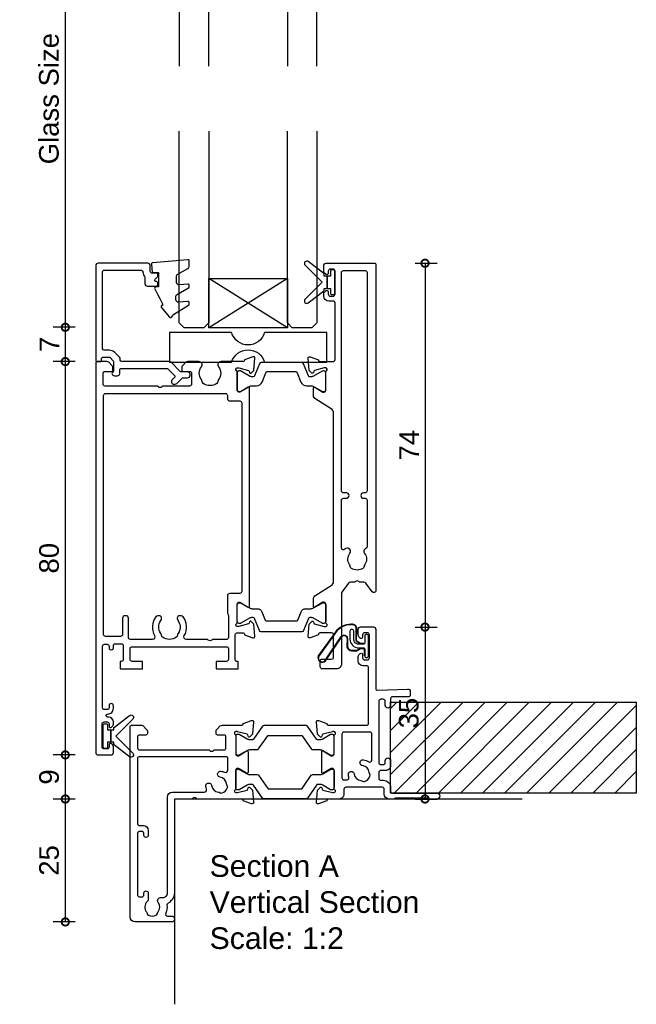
# Model space of a CAD drawing. Header units: millimetres. Extents: x 80 to 17288, y -2623 to 7492.
# Tile 121 of 125: x 16972 to 17098, y 6283 to 6483. Entities that reach past the tile are written whole.
import ezdxf

# ---------------------------------------------------------------- set-up
doc = ezdxf.new("R2010")
doc.units = ezdxf.units.MM
for name, color, linetype in [('Extrusion', 2, 'Continuous'), ('Glass', 140, 'Continuous'), ('Gray', 8, 'Continuous'), ('Gussets', 1, 'Continuous'), ('polyamide', 6, 'Continuous')]:
    doc.layers.add(name, color=color, linetype=linetype)
doc.layers.add('UNO-Dark Grey', color=7, linetype='Continuous', lineweight=13, true_color=0x44474e)
doc.styles.add('UNO Text', font='arial.ttf')
doc.dimstyles.new('UNO', dxfattribs={"dimtxt": 2, "dimasz": 1.5, "dimexe": 1.25, "dimexo": 0.625, "dimtad": 1, "dimdec": 1, "dimzin": 9, "dimtxsty": 'UNO Text', "dimblk": 'DOTSMALL', "dimcen": 2.5, "dimadec": 0, "dimazin": 0, "dimtfac": 1, "dimtdec": 1, "dimtmove": 0, "dimatfit": 3, "dimfxl": 1, "dimfxlon": 1, "dimarcsym": 0})

# ---------------------------------------------------------------- blocks, each defined once
blk = doc.blocks.new('_DotSmall')
at = {"color": 0, "linetype": 'ByBlock', "const_width": 0.5}
blk.add_lwpolyline([(-0.0625, 0, 1), (0.0625, 0, 1)], format="xyb", close=True, dxfattribs=at)
blk = doc.blocks.new('*D481')
at = {"color": 0, "lineweight": -2, "transparency": 16777216}
for p, q in [((17052.57, 6433.85), (17057.07, 6433.85)), ((17054.57, 6433.85), (17054.57, 6359.85)), ((17052.57, 6359.85), (17057.07, 6359.85))]:
    blk.add_line(p, q, dxfattribs=at)
at = {"layer": 'Defpoints', "color": 0, "transparency": 16777216}
for p in [(17021.06, 6433.85), (17029.82, 6359.85), (17054.57, 6359.85)]:
    blk.add_point(p, dxfattribs=at)
at = {"color": 0, "lineweight": -2, "transparency": 16777216, "xscale": 3, "yscale": 3, "zscale": 3}
for p, rotation in [((17054.57, 6433.85), 90), ((17054.57, 6359.85), 270)]:
    blk.add_blockref('_DotSmall', p, dxfattribs=dict(at, rotation=rotation))
at = {"color": 0, "transparency": 16777216, "insert": (17051.32, 6396.85), "char_height": 4, "attachment_point": 5, "rotation": 90, "style": 'UNO Text'}
blk.add_mtext('74', dxfattribs=at)
blk = doc.blocks.new('*D482')
at = {"color": 0, "lineweight": -2, "transparency": 16777216}
for p, q in [((17052.57, 6359.85), (17057.07, 6359.85)), ((17054.57, 6359.85), (17054.57, 6324.88)), ((17052.57, 6324.88), (17057.07, 6324.88))]:
    blk.add_line(p, q, dxfattribs=at)
at = {"layer": 'Defpoints', "color": 0, "transparency": 16777216}
for p in [(17029.82, 6359.85), (17048.32, 6324.88), (17054.57, 6324.88)]:
    blk.add_point(p, dxfattribs=at)
at = {"color": 0, "lineweight": -2, "transparency": 16777216, "xscale": 3, "yscale": 3, "zscale": 3}
for p, rotation in [((17054.57, 6359.85), 90), ((17054.57, 6324.88), 270)]:
    blk.add_blockref('_DotSmall', p, dxfattribs=dict(at, rotation=rotation))
at = {"color": 0, "transparency": 16777216, "insert": (17051.28, 6342.36), "char_height": 4, "attachment_point": 5, "rotation": 90, "style": 'UNO Text'}
blk.add_mtext('35', dxfattribs=at)
blk = doc.blocks.new('*D487')
at = {"color": 0, "lineweight": -2, "transparency": 16777216}
for p, q in [((16983.38, 6513.82), (16978.88, 6513.82)), ((16981.38, 6513.82), (16981.38, 6420.82)), ((16983.38, 6420.82), (16978.88, 6420.82))]:
    blk.add_line(p, q, dxfattribs=at)
at = {"layer": 'Defpoints', "color": 0, "transparency": 16777216}
for p in [(17007.92, 6513.82), (16981.38, 6420.82), (17006.86, 6420.82)]:
    blk.add_point(p, dxfattribs=at)
at = {"color": 0, "lineweight": -2, "transparency": 16777216, "xscale": 3, "yscale": 3, "zscale": 3}
for p, rotation in [((16981.38, 6513.82), 90), ((16981.38, 6420.82), 270)]:
    blk.add_blockref('_DotSmall', p, dxfattribs=dict(at, rotation=rotation))
at = {"color": 0, "transparency": 16777216, "insert": (16978.06, 6467.32), "char_height": 4, "attachment_point": 5, "rotation": 90, "style": 'UNO Text'}
blk.add_mtext('Glass Size', dxfattribs=at)
blk = doc.blocks.new('*D488')
at = {"color": 0, "lineweight": -2, "transparency": 16777216}
for p, q in [((16983.38, 6420.82), (16978.88, 6420.82)), ((16981.38, 6420.82), (16981.38, 6413.85)), ((16983.38, 6413.85), (16978.88, 6413.85))]:
    blk.add_line(p, q, dxfattribs=at)
at = {"layer": 'Defpoints', "color": 0, "transparency": 16777216}
for p in [(17006.86, 6420.82), (16981.38, 6413.85), (16995.69, 6413.85)]:
    blk.add_point(p, dxfattribs=at)
at = {"color": 0, "lineweight": -2, "transparency": 16777216, "xscale": 3, "yscale": 3, "zscale": 3}
for p, rotation in [((16981.38, 6420.82), 90), ((16981.38, 6413.85), 270)]:
    blk.add_blockref('_DotSmall', p, dxfattribs=dict(at, rotation=rotation))
at = {"color": 0, "transparency": 16777216, "insert": (16978.13, 6417.34), "char_height": 4, "attachment_point": 5, "rotation": 90, "style": 'UNO Text'}
blk.add_mtext('7', dxfattribs=at)
blk = doc.blocks.new('*D489')
at = {"color": 0, "lineweight": -2, "transparency": 16777216}
for p, q in [((16983.38, 6413.85), (16978.88, 6413.85)), ((16981.38, 6413.85), (16981.38, 6333.85)), ((16983.38, 6333.85), (16978.88, 6333.85))]:
    blk.add_line(p, q, dxfattribs=at)
at = {"layer": 'Defpoints', "color": 0, "transparency": 16777216}
for p in [(16995.69, 6413.85), (16981.38, 6333.85), (16990.27, 6333.85)]:
    blk.add_point(p, dxfattribs=at)
at = {"color": 0, "lineweight": -2, "transparency": 16777216, "xscale": 3, "yscale": 3, "zscale": 3}
for p, rotation in [((16981.38, 6413.85), 90), ((16981.38, 6333.85), 270)]:
    blk.add_blockref('_DotSmall', p, dxfattribs=dict(at, rotation=rotation))
at = {"color": 0, "transparency": 16777216, "insert": (16978.09, 6373.85), "char_height": 4, "attachment_point": 5, "rotation": 90, "style": 'UNO Text'}
blk.add_mtext('80', dxfattribs=at)
blk = doc.blocks.new('*D490')
at = {"color": 0, "lineweight": -2, "transparency": 16777216}
for p, q in [((16983.38, 6333.85), (16978.88, 6333.85)), ((16981.38, 6333.85), (16981.38, 6324.88)), ((16983.38, 6324.88), (16978.88, 6324.88))]:
    blk.add_line(p, q, dxfattribs=at)
at = {"layer": 'Defpoints', "color": 0, "transparency": 16777216}
for p in [(16990.27, 6333.85), (16981.38, 6324.88), (17048.32, 6324.88)]:
    blk.add_point(p, dxfattribs=at)
at = {"color": 0, "lineweight": -2, "transparency": 16777216, "xscale": 3, "yscale": 3, "zscale": 3}
for p, rotation in [((16981.38, 6333.85), 90), ((16981.38, 6324.88), 270)]:
    blk.add_blockref('_DotSmall', p, dxfattribs=dict(at, rotation=rotation))
at = {"color": 0, "transparency": 16777216, "insert": (16978.09, 6329.36), "char_height": 4, "attachment_point": 5, "rotation": 90, "style": 'UNO Text'}
blk.add_mtext('9', dxfattribs=at)
blk = doc.blocks.new('*D491')
at = {"color": 0, "lineweight": -2, "transparency": 16777216}
for p, q in [((16983.38, 6324.88), (16978.88, 6324.88)), ((16981.38, 6324.88), (16981.38, 6299.88)), ((16983.38, 6299.88), (16978.88, 6299.88))]:
    blk.add_line(p, q, dxfattribs=at)
at = {"layer": 'Defpoints', "color": 0, "transparency": 16777216}
for p in [(17048.32, 6324.88), (16981.38, 6299.88), (16998.74, 6299.88)]:
    blk.add_point(p, dxfattribs=at)
at = {"color": 0, "lineweight": -2, "transparency": 16777216, "xscale": 3, "yscale": 3, "zscale": 3}
for p, rotation in [((16981.38, 6324.88), 90), ((16981.38, 6299.88), 270)]:
    blk.add_blockref('_DotSmall', p, dxfattribs=dict(at, rotation=rotation))
at = {"color": 0, "transparency": 16777216, "insert": (16978.09, 6312.38), "char_height": 4, "attachment_point": 5, "rotation": 90, "style": 'UNO Text'}
blk.add_mtext('25', dxfattribs=at)
blk = doc.blocks.new('521000')
at = {"layer": 'Extrusion'}
for points in [[(51, 28.8), (51.5, 28.8, -0.414214), (53, 27.3), (53, 26.6, 0.414214), (53.4, 26.2), (62.41, 26.2, -0.986364), (62.41, 25), (61, 25, -0.198912), (60.79, 25.09), (60.77, 25.11, 0.198912), (60.55, 25.2), (54.07, 25.2, 0.198912), (53.86, 25.11), (53.84, 25.09, -0.198962), (53.63, 25), (52.7, 25, -0.41415), (51.7, 26), (51.7, 27, 0.414214), (51.3, 27.4), (43.9, 27.4, 0.414214), (43.5, 27), (43.5, 26, -0.41422), (42.5, 25), (40.3, 25, 0.414157), (40, 24.7), (40, 24.64), (38.3, 24.02, -0.548619), (37.9, 24.33), (38.12, 26.8), (38.66, 27.34, -0.57735), (38.99, 27.25), (39.07, 26.97, 0.267949), (39.21, 26.83), (41.16, 26.31, 0.065543), (41.24, 26.3), (41.5, 26.3, 0.767227), (41.65, 26.86, -0.267949), (41.5, 27.12), (41.5, 30.9, 0.414214), (41.2, 31.2), (40.89, 31.2), (39.3, 30.23, -0.579702), (39, 30.4), (39, 34.6, -0.576766), (39.3, 34.77), (40.89, 33.8), (41.2, 33.8, 0.414214), (41.5, 34.1), (41.5, 37.88, -0.267949), (41.65, 38.14, 0.767227), (41.5, 38.7), (41.24, 38.7, 0.065543), (41.16, 38.69), (39.21, 38.17, 0.267949), (39.07, 38.02), (38.99, 37.75, -0.57735), (38.66, 37.66), (38.12, 38.2), (37.9, 40.67, -0.548619), (38.3, 40.98), (40, 40.36), (40, 40.3, 0.414157), (40.3, 40), (48.1, 40, 0.414217), (48.5, 40.4), (48.5, 51.7, 0.414214), (48.1, 52.1), (47.4, 52.1, -0.414193), (46.4, 53.1), (46.4, 53.97, -0.2), (46.55, 54.32), (46.79, 54.56, -0.2), (47, 54.65, -0.41), (47.3, 54.35), (47.3, 53.7, 0.414189), (47.7, 53.3), (48.3, 53.3, 0.414214), (48.7, 53.7), (48.7, 58.4, 0.414214), (48.3, 58.8), (47.7, 58.8, 0.41418), (47.3, 58.4), (47.3, 58.1), (47.3, 57.95, -0.41), (47, 57.65, -0.2), (46.79, 57.74), (46.55, 57.98, -0.2), (46.4, 58.33), (46.4, 59.5, -0.41), (46.9, 60), (49.5, 60, -0.41), (50, 59.5), (50, 47.44, 0.425129), (50.31, 47.14), (56.45, 47.36, -0.4453), (57, 46.87), (57, 46.1, -0.414214), (56.7, 45.8), (53.4, 45.8, 0.41428), (53, 45.4), (53, 44.05, -1), (51.9, 44.05), (51.9, 44.9, 0.414129), (51.5, 45.3), (51, 45.3, 0.414234), (50.6, 44.9), (50.6, 32.4, 0.414214), (51, 32), (51.5, 32, 0.414205), (51.9, 32.4), (51.9, 32.8, -0.996705), (53, 32.8), (53, 31.8, -0.414566), (52, 30.8), (51, 30.8, 0.414214), (50.6, 30.4), (50.6, 29.2, 0.414213)], [(21.5, 27.12, -0.267769), (21.35, 26.86, 0.76736), (21.5, 26.3), (21.76, 26.3, 0.065543), (21.84, 26.31), (23.79, 26.83, 0.267949), (23.93, 26.97), (24.01, 27.25, -0.57735), (24.34, 27.34), (24.88, 26.8), (25.1, 24.33, -0.548619), (24.7, 24.02), (23, 24.64), (23, 24.7, 0.414071), (22.7, 25), (13.6, 25), (13.45, 25.15, 0.414214), (12.75, 25.15), (12.6, 25), (9.4, 25, 0.414214), (9, 24.6), (9, 5.93, -0.277503), (7.71, 3.81, 0.316398), (7.5, 3.4, -0.138989), (7.26, 1.76, 0.543442), (7.63, 1.2), (8.5, 1.2, -0.414081), (9, 0.7), (9, 0.5, -0.414214), (8.5, 0), (1, 0, -0.414213), (0, 1), (0, 39.7, -0.414214), (0.3, 40), (2.29, 40, -0.198912), (2.65, 39.85), (3.35, 39.15, -0.198913), (3.5, 38.79), (3.5, 38.3, -0.414214), (3.2, 38), (1.9, 38, 0.414214), (1.5, 37.6), (1.5, 35.4, 0.414214), (1.9, 35), (16.1, 35), (16.25, 34.85, 0.414214), (16.95, 34.85), (17.1, 35), (19.1, 35, 0.414214), (19.5, 35.4), (19.5, 37.6, 0.414214), (19.1, 38), (17.8, 38, -0.414214), (17.5, 38.3), (17.5, 38.79, -0.2), (17.65, 39.15), (18.35, 39.85, -0.2), (18.71, 40), (22.7, 40, 0.414071), (23, 40.3), (23, 40.36), (24.7, 40.98, -0.548619), (25.1, 40.67), (24.88, 38.2), (24.34, 37.66, -0.57735), (24.01, 37.75), (23.93, 38.02, 0.267949), (23.79, 38.17), (21.84, 38.69, 0.065543), (21.76, 38.7), (21.5, 38.7, 0.76736), (21.35, 38.14, -0.267949), (21.5, 37.88), (21.5, 34.1, 0.414214), (21.8, 33.8), (22.02, 33.8, 0.137872), (22.17, 33.84), (23.7, 34.77, -0.585524), (24, 34.6), (24, 30.4, -0.585524), (23.7, 30.23), (22.17, 31.16, 0.137872), (22.02, 31.2), (21.8, 31.2, 0.414214), (21.5, 30.9)], [(2.7, 19.6, -0.414202), (3.7, 18.6), (3.7, 17.6, -0.889365), (2.8, 17.6), (2.8, 18, 0.414214), (2.4, 18.4), (1.9, 18.4, 0.414202), (1.5, 18), (1.5, 5.5, 0.414213), (1.9, 5.1), (2.4, 5.1, 0.414215), (2.8, 5.5), (2.8, 5.9, -0.889355), (3.7, 5.9), (3.7, 4.61, -0.219162), (3.49, 4.15, 0.403571), (3.32, 2.03, -0.12305), (3.46, 1.72, 0.239134), (3.74, 1.37, 0.221126), (5.26, 1.37, 0.239134), (5.54, 1.72, -0.12305), (5.68, 2.03, 0.347448), (5.72, 3.93, -0.702074), (6.38, 4.96, 0.481745), (7.6, 5.94), (7.6, 25.4, -0.414156), (8.6, 26.4), (15.04, 26.4, 0.513003), (15.51, 27.06, -0.048433), (15.39, 27.57, -1.000832), (16.58, 27.73, 0.348271), (17.95, 26.41, -0.12305), (18.27, 26.3, 0.239134), (18.72, 26.24, 0.221428), (19.79, 27.31, 0.239134), (19.74, 27.76, -0.12305), (19.62, 28.08, 0.348271), (18.3, 29.45, -1.000832), (18.46, 30.64, -0.070793), (19.2, 30.43, 0.541477), (19.9, 30.89), (19.9, 33.2, 0.414214), (19.5, 33.6), (1.9, 33.6, 0.414214), (1.5, 33.2), (1.5, 20, 0.414214), (1.9, 19.6)]]:
    blk.add_lwpolyline(points, format="xyb", close=True, dxfattribs=at)
blk.add_lwpolyline([(48.58, 32.57, 0.59317), (49.2, 32.9), (49.2, 38.2, 0.414223), (48.8, 38.6), (43.48, 38.6, 0.40033), (43.1, 38.2), (43.1, 29.3, 0.414214), (43.5, 28.9), (44.13, 28.9, 0.510119), (44.51, 29.42, -0.046438), (44.4, 29.92, -0.995868), (45.59, 30.07, 0.348271), (46.96, 28.75, -0.12305), (47.28, 28.63, 0.239134), (47.72, 28.58, 0.221428), (48.8, 29.65, 0.239134), (48.74, 30.1, -0.12305), (48.63, 30.42, 0.348271), (47.31, 31.79, -1.000832), (47.47, 32.98, -0.110255), (48.58, 32.57)], format="xyb", dxfattribs=at)
blk.add_lwpolyline([(21.5, 27.73), (21.5, 27.73)], close=True, dxfattribs=at)
at = {"layer": 'polyamide'}
for points in [[(21.9, 33.94), (22.11, 33.94, 0.131652), (22.21, 33.97), (23.79, 34.88, -0.131652), (24.39, 35.04), (25.88, 35.04, 0.244698), (26.13, 35.17), (28.01, 37.85, -0.244698), (28.18, 37.94), (34.82, 37.94, -0.244698), (34.99, 37.85), (36.87, 35.17, 0.244698), (37.11, 35.04), (38.61, 35.04, -0.131652), (39.21, 34.88), (40.84, 33.94), (41.2, 33.94, 0.414214), (41.5, 34.24), (41.5, 37.74, 0.414214), (41.1, 38.14), (40.89, 38.14, 0.131652), (40.79, 38.11), (39.21, 37.2, -0.131652), (38.61, 37.04), (38.16, 37.04, -0.244698), (37.91, 37.17), (36.06, 39.81, 0.244698), (35.81, 39.94), (27.19, 39.94, 0.244698), (26.94, 39.81), (25.09, 37.17, -0.103471), (25, 37.08, -0.13774), (24.84, 37.04), (24.39, 37.04, -0.131652), (23.79, 37.2), (22.16, 38.14), (21.8, 38.14, 0.414998), (21.5, 37.84), (21.5, 34.34, 0.414214)], [(21.9, 31.06), (22.11, 31.06, -0.131652), (22.21, 31.03), (23.79, 30.12, 0.131652), (24.39, 29.96), (25.88, 29.96, -0.244698), (26.13, 29.83), (28.01, 27.15, 0.244698), (28.18, 27.06), (34.82, 27.06, 0.244698), (34.99, 27.15), (36.87, 29.83, -0.244698), (37.11, 29.96), (38.61, 29.96, 0.131652), (39.21, 30.12), (40.84, 31.06), (41.2, 31.06, -0.414214), (41.5, 30.76), (41.5, 27.26, -0.414214), (41.1, 26.86), (40.89, 26.86, -0.131652), (40.79, 26.89), (39.21, 27.8, 0.131652), (38.61, 27.96), (38.16, 27.96, 0.244698), (37.91, 27.83), (36.06, 25.19, -0.244698), (35.81, 25.06), (27.19, 25.06, -0.244698), (26.94, 25.19), (25.09, 27.83, 0.103471), (25, 27.92, 0.13774), (24.84, 27.96), (24.39, 27.96, 0.131652), (23.79, 27.8), (22.16, 26.86), (21.8, 26.86, -0.414998), (21.5, 27.16), (21.5, 30.66, -0.414214)]]:
    blk.add_lwpolyline(points, format="xyb", close=True, dxfattribs=at)
blk = doc.blocks.new('BACKSEAL1.5')
at = {"layer": 'Gussets'}
for points in [[(-0.35, -2.9), (0.3, -2.9), (0.3, -1.65), (0.3, -0.4), (-0.35, -0.4), (-0.35, -0.02, 0.233448), (-0.45, 0.18), (-3.55, 2.55, 0.936585), (-4.2, 1.8), (-0.75, -1.65), (-4.2, -5.1, 0.936585), (-3.55, -5.85), (-0.45, -3.48, 0.233448), (-0.35, -3.28)], [(1.6, 0.85), (1.2, 0.85, 0.414214), (0.95, 0.6), (0.95, -0.4), (0.3, -0.4), (0.3, -1.65), (0.3, -2.9), (0.95, -2.9), (0.95, -3.9, 0.414214), (1.2, -4.15), (1.6, -4.15, 0.414214), (1.85, -3.9), (1.85, -1.65), (1.85, 0.6, 0.414214)]]:
    blk.add_lwpolyline(points, format="xyb", close=True, dxfattribs=at)
blk = doc.blocks.new('522200')
at = {"layer": 'Extrusion'}
for points in [[(48.4, 19.9), (48.4, 24.4, 0.414214), (48, 24.8), (45.6, 24.8, 0.414214), (45.3, 24.5), (45.3, 24.44), (43.6, 23.82, -0.548619), (43.2, 24.13), (43.42, 26.6), (43.96, 27.14, -0.57735), (44.29, 27.05), (44.37, 26.77, 0.267949), (44.51, 26.63), (46.5, 26.1), (46.8, 26.1, 0.767327), (46.95, 26.66, -0.267949), (46.8, 26.92), (46.8, 30.73, 0.414214), (46.5, 31.03), (46.19, 31.03), (44.6, 30.06, -0.585524), (44.3, 30.23), (44.3, 31.65, -0.261413), (44.78, 32.51), (47.92, 34.42, 0.261413), (48.4, 35.28), (48.4, 69.55, 0.261413), (47.92, 70.4), (44.78, 72.32, -0.261413), (44.3, 73.17), (44.3, 74.6, -0.585524), (44.6, 74.77), (46.19, 73.8), (46.5, 73.8, 0.414214), (46.8, 74.1), (46.8, 77.88, -0.267949), (46.95, 78.14, 0.76731), (46.8, 78.7), (46.54, 78.7, 0.065543), (46.46, 78.69), (44.51, 78.17, 0.267949), (44.37, 78.03), (44.29, 77.75, -0.57735), (43.96, 77.66), (43.42, 78.2), (43.2, 80.67, -0.548619), (43.6, 80.98), (45.3, 80.36), (45.3, 80.3, 0.414204), (45.6, 80), (48.3, 80, 0.414213), (48.7, 80.4), (48.7, 91.9, 0.414214), (48.3, 92.3), (47.4, 92.3, -0.41404), (46.4, 93.3), (46.4, 93.77, -0.198912), (46.54, 94.12), (46.79, 94.36, -0.198912), (47, 94.45), (47, 94.45, -0.414214), (47.3, 94.15), (47.3, 93.7, 0.413403), (47.7, 93.3), (48.3, 93.3, 0.414214), (48.7, 93.7), (48.7, 98.4, 0.414214), (48.3, 98.8), (47.7, 98.8, 0.414214), (47.3, 98.4), (47.3, 97.95, -0.414214), (47, 97.65), (47, 97.65, -0.198912), (46.79, 97.74), (46.54, 97.98, -0.198912), (46.4, 98.33), (46.4, 99.5, -0.414214), (46.9, 100), (56.7, 100, -0.414214), (57, 99.7), (57, 33.39, -0.717885), (56.28, 33.15), (54.95, 34.9, 0.234069), (54.55, 35.1), (53.69, 35.1), (53.55, 35.24, 0.414214), (52.85, 35.24), (52.71, 35.1), (51.85, 35.1, 0.234069), (51.45, 34.9), (50.1, 33.13, 0.164222), (50, 32.83), (50, 18.5, -0.414214), (49, 17.5), (46.1, 17.5, -0.414214), (45.7, 17.9), (45.7, 19.1, -0.414214), (46.1, 19.5), (48, 19.5, 0.414214)], [(50, 42.09), (50, 51.8, -0.414214), (50.4, 52.2), (51, 52.2, 1), (51, 53.3), (50.4, 53.3, -0.414214), (50, 53.7), (50, 98.1, -0.414214), (50.4, 98.5), (54.8, 98.5, -0.414214), (55.2, 98.1), (55.2, 53.7, -0.414213), (54.8, 53.3), (54.5, 53.3, 1), (54.5, 52.2), (54.8, 52.2, -0.414214), (55.2, 51.8), (55.2, 42.35, -0.299503), (54.96, 41.98, 0.502765), (54.72, 40.96, -0.330962), (54.73, 38.7, 0.14398), (54.6, 38.34, -0.245791), (54.35, 37.92, -0.280014), (52.05, 37.92, -0.245791), (51.8, 38.34, 0.14398), (51.67, 38.7, -0.336408), (51.71, 41, 0.979954), (50.7, 41.83, -0.696704)], [(31.3, 74.6, 0.585524), (31, 74.77), (29.47, 73.84, -0.137872), (29.32, 73.8), (29.1, 73.8, -0.414214), (28.8, 74.1), (28.8, 77.88, 0.267949), (28.65, 78.14, -0.767327), (28.8, 78.7), (29.06, 78.7, -0.065543), (29.14, 78.69), (31.09, 78.17, -0.267949), (31.23, 78.03), (31.31, 77.75, 0.57735), (31.64, 77.66), (32.18, 78.2), (32.4, 80.67, 0.548619), (32, 80.98), (30.3, 80.36), (30.3, 80.3, -0.414214), (30, 80), (25.49, 80, 0.635387), (24.99, 78.93, -0.331343), (25, 76.33, 0.14918), (24.87, 75.94, -0.237824), (24.65, 75.55, -0.306676), (21.85, 75.55, -0.237824), (21.63, 75.94, 0.14918), (21.49, 76.33, -0.331343), (21.51, 78.93, 0.635387), (21, 80), (18.71, 80, 0.198912), (18.35, 79.85), (17.65, 79.15, 0.198912), (17.5, 78.79), (17.5, 78.3, 0.414214), (17.8, 78), (19.1, 78, -0.414214), (19.5, 77.6), (19.5, 75.4, -0.414214), (19.1, 75), (13.6, 75), (13.45, 74.85, -0.414214), (12.75, 74.85), (12.6, 75), (1.9, 75, -0.414214), (1.5, 75.4), (1.5, 77.6, -0.414214), (1.9, 78), (3.2, 78, 0.414214), (3.5, 78.3), (3.5, 78.79, 0.198912), (3.35, 79.15), (2.65, 79.85, 0.198912), (2.29, 80), (0.3, 80, 0.414214), (0, 79.7), (0, 0.5, 0.414249), (0.5, 0), (3.1, 0, 0.415107), (3.6, 0.5), (3.6, 1.67, 0.198912), (3.45, 2.02), (3.21, 2.26, 0.668195), (2.7, 2.05), (2.7, 1.6, -0.41534), (2.3, 1.2), (1.7, 1.2, -0.414214), (1.3, 1.6), (1.3, 6.3, -0.414214), (1.7, 6.7), (2.3, 6.7, -0.413964), (2.7, 6.3), (2.7, 5.85, 0.668179), (3.21, 5.64), (3.45, 5.88, 0.198912), (3.6, 6.23), (3.6, 6.7, 0.414008), (2.6, 7.7), (2.4, 7.7, -1), (2.4, 8.3, 0.414216), (3.6, 9.5), (3.6, 10, 1), (2.7, 10), (2.7, 9.6, -0.414214), (2.3, 9.2), (1.8, 9.2, -0.414213), (1.4, 9.6), (1.4, 22.1, -0.414214), (1.8, 22.5), (2.3, 22.5, -0.414224), (2.7, 22.1), (2.7, 21.8, 1.000011), (3.6, 21.8), (3.6, 22.2, -0.414196), (4, 22.6), (5.2, 22.6, -0.414214), (5.6, 22.2), (5.6, 19.4, -0.414214), (5.2, 19), (5, 19), (5, 17.5), (9.5, 17.5), (9.5, 19), (7.4, 19, -0.414214), (7, 19.4), (7, 21.6, -0.414214), (7.4, 22), (26.6, 22, -0.414214), (27, 21.6), (27, 19.4, -0.414214), (26.6, 19), (24.5, 19), (24.5, 17.5), (29, 17.5), (29, 19), (28.7, 19, -0.414214), (28.4, 19.3), (28.4, 24.5, -0.414214), (28.7, 24.8), (30, 24.8, -0.414214), (30.3, 24.5), (30.3, 24.44), (32, 23.82, 0.548619), (32.4, 24.13), (32.18, 26.6), (31.64, 27.14, 0.57735), (31.31, 27.05), (31.23, 26.77, -0.267949), (31.09, 26.63), (29.1, 26.1), (28.8, 26.1, -0.767327), (28.65, 26.66, 0.267949), (28.8, 26.92), (28.8, 30.73, -0.414214), (29.1, 31.03), (29.32, 31.03, -0.137872), (29.47, 30.99), (31, 30.06, 0.585524), (31.3, 30.23)], [(27, 28.35), (27, 23.8, -0.414214), (26.7, 23.5), (23.75, 23.5), (23.6, 23.35, -0.414214), (22.9, 23.35), (22.75, 23.5), (18.44, 23.5, -0.578263), (18.01, 24.25, 0.302535), (17.77, 28.1, 0.234673), (17.37, 28.3), (17.09, 28.3, 0.414214), (16.59, 27.8), (16.59, 27.73, 0.175091), (16.74, 27.31, -0.331343), (16.76, 24.71, 0.14918), (16.62, 24.32, -0.237824), (16.4, 23.93, -0.306676), (13.6, 23.93, -0.237824), (13.38, 24.32, 0.14918), (13.24, 24.71, -0.331332), (13.26, 27.31, 0.175481), (13.41, 27.73), (13.41, 27.8, 0.414214), (12.91, 28.3), (12.63, 28.3, 0.234674), (12.23, 28.1, 0.302535), (11.99, 24.25, -0.578265), (11.56, 23.5), (7.05, 23.5, -0.414213), (6.65, 23.9), (6.65, 27.8, 0.414214), (6.15, 28.3), (5.95, 28.3, 0.414214), (5.45, 27.8), (5.45, 24.5, -0.414214), (5.05, 24.1), (2, 24.1, -0.414214), (1.6, 24.5), (1.6, 73.1, -0.414214), (2, 73.5), (26.4, 73.5, -0.414214), (26.8, 73.1), (26.8, 72.5, 0.414214), (27.3, 72), (29.3, 72, -0.414214), (29.7, 71.6), (29.7, 33.23, -0.414214), (29.3, 32.83), (27.3, 32.83, 0.414214), (26.8, 32.33), (26.8, 28.96, 0.131652), (26.87, 28.71), (26.93, 28.6, -0.131652)]]:
    blk.add_lwpolyline(points, format="xyb", close=True, dxfattribs=at)
at = {"layer": 'polyamide'}
for points in [[(42.29, 79.54, 0.305731), (41.92, 79.79), (33.68, 79.79, 0.305731), (33.31, 79.54), (32.32, 77.07, -0.305731), (32.04, 76.89), (31.86, 76.89, -0.131652), (31.26, 77.05), (29.46, 78.09), (29.1, 78.09, 0.414214), (28.8, 77.79), (28.8, 74.29, 0.414214), (29.2, 73.89), (29.35, 73.89, 0.131652), (29.55, 73.94), (31.26, 74.93, -0.131652), (31.86, 75.09), (32.73, 75.09, 0.305731), (33.85, 75.84), (34.61, 77.74, -0.305731), (34.98, 77.99), (40.62, 77.99, -0.305731), (40.99, 77.74), (41.75, 75.84, 0.305731), (42.87, 75.09), (43.74, 75.09, -0.131652), (44.34, 74.93), (46.14, 73.89), (46.5, 73.89, 0.414214), (46.8, 74.19), (46.8, 77.69, 0.414214), (46.4, 78.09), (46.25, 78.09, 0.131652), (46.05, 78.03), (44.34, 77.05, -0.131652), (43.74, 76.89), (43.56, 76.89, -0.305731), (43.28, 77.07)], [(29.35, 26.74), (29.2, 26.74, -0.414214), (28.8, 27.14), (28.8, 30.54, -0.414214), (29.2, 30.94), (29.35, 30.94, -0.131652), (29.55, 30.89), (31.26, 29.9, 0.131652), (31.86, 29.74), (32.87, 29.74, -0.305731), (33.8, 29.12), (34.48, 27.43, 0.305731), (34.75, 27.24), (40.85, 27.24, 0.305731), (41.12, 27.43), (41.8, 29.12, -0.305731), (42.73, 29.74), (43.74, 29.74, 0.131652), (44.34, 29.9), (46.05, 30.89, -0.131652), (46.25, 30.94), (46.4, 30.94, -0.414214), (46.8, 30.54), (46.8, 27.14, -0.414214), (46.4, 26.74), (46.25, 26.74, -0.131652), (46.05, 26.8), (44.34, 27.78, 0.131652), (43.74, 27.94), (43.56, 27.94, 0.305731), (43.28, 27.75), (42.29, 25.29, -0.305731), (41.92, 25.04), (41.92, 25.04), (33.68, 25.04, -0.305731), (33.31, 25.29), (32.32, 27.75, 0.305731), (32.04, 27.94), (31.86, 27.94, 0.131652), (31.26, 27.78), (29.55, 26.8, -0.131652)]]:
    blk.add_lwpolyline(points, format="xyb", close=True, dxfattribs=at)
blk = doc.blocks.new('QLON48800')
at = {"layer": 'Gussets'}
for points in [[(-1.01, -0.51), (-1.47, -0.51, 0.131652), (-1.59, -0.54), (-2.27, -0.93, 0.267949), (-2.4, -1.15), (-2.37, -3.74, -0.330082), (-3.25, -4.42), (-3.54, -4.42, -0.242084), (-6.8, -2.75), (-10.2, 2.02, -0.840847), (-8.77, 3.05), (-5.44, -1.86, 0.252571), (-4.92, -2.15), (-4.92, -2.15, 0.376647), (-4.36, -1.52), (-4.39, -0.03, -0.414214), (-3.39, 0.97), (-2.4, 0.97, -0.131652), (-2.27, 0.93), (-1.59, 0.54, 0.131652), (-1.47, 0.51), (-1.01, 0.51, 0.414214), (-0.88, 0.63), (-0.88, 2.02)], [(-1.11, -0.41), (-1.47, -0.41, 0.131652), (-1.64, -0.45), (-2.32, -0.85, 0.268481), (-2.5, -1.15), (-2.47, -3.72, -0.325102), (-3.25, -4.32), (-3.54, -4.32, -0.242084), (-6.71, -2.69), (-10.12, 2.07, -0.831226), (-8.85, 2.99), (-5.53, -1.92, 0.254578), (-4.91, -2.25, 0.379612), (-4.26, -1.51), (-4.29, -0.03, -0.413856), (-3.39, 0.87), (-2.4, 0.87, -0.131652), (-2.32, 0.85), (-1.64, 0.45, 0.131652), (-1.47, 0.41), (-1.01, 0.41, 0.414214), (-0.78, 0.63), (-0.78, 1.92)]]:
    blk.add_lwpolyline(points, format="xyb", dxfattribs=at)
blk.add_lwpolyline([(0, 2.02), (0, -2.02, -1), (-0.76, -2.02), (-0.76, -0.63, 0.414214), (-1.01, -0.38), (-2, -0.38, 0.414214), (-3, -1.38), (-3, -3.02, -1), (-3.76, -3.02), (-3.76, -1.42, -0.414214), (-1.96, 0.38), (-1.01, 0.38, 0.414214), (-0.76, 0.63), (-0.76, 2.02, -1)], format="xyb", close=True, dxfattribs=at)
blk = doc.blocks.new('*U221')
at = {"layer": 'Glass'}
for p, q in [((-8, 0), (8, 10)), ((-8, 10), (8, 0))]:
    blk.add_line(p, q, dxfattribs=at)
for points in [[(-14, 40), (-14, 1), (-13, 0), (-9, 0), (-8, 1), (-8, 40)], [(8, 40), (8, 1), (9, 0), (13, 0), (14, 1), (14, 40)]]:
    blk.add_lwpolyline(points, dxfattribs=at)
blk.add_lwpolyline([(-8, 0), (8, 0), (8, 10), (-8, 10)], close=True, dxfattribs=at)
blk = doc.blocks.new('Glass Block')
at = {"ltscale": 0.5}
blk.add_lwpolyline([(-12.65, 0, 0.745356), (-19.35, 0), (-32, 0), (-32, 6), (-19.35, 6, 0.745356), (-12.65, 6), (0, 6), (0, 0)], format="xyb", close=True, dxfattribs=at)
blk = doc.blocks.new('421802')
at = {"layer": 'Extrusion'}
blk.add_lwpolyline([(9.2, 23.15, -0.400098), (9.6, 22.76, 0.145125), (9.92, 21.85, -0.157511), (10, 21.62), (10, 20.4, 0.414214), (10.5, 19.9), (12.35, 19.9, 0.414214), (12.65, 20.2), (12.65, 20.5, 0.414214), (12.35, 20.8), (12.32, 20.8, -0.668179), (12.11, 21.31), (12.5, 21.7, 0.198912), (12.65, 22.05), (12.65, 22.25, 0.414214), (12.35, 22.55), (11.4, 22.55, -0.414214), (11.1, 22.85), (11.1, 24.05, 0.414214), (10.6, 24.55), (0.5, 24.55, 0.414214), (0, 24.05), (0, 4.85, 0.414214), (0.3, 4.55), (0.9, 4.55, 0.414214), (1.2, 4.85), (1.2, 5.15, -0.414214), (1.5, 5.45), (2.7, 5.45, -0.198912), (2.91, 5.36), (3.51, 4.76, -0.198912), (3.6, 4.55), (3.6, 2.59, -0.267785), (3.45, 2.33, 0.492955), (3.39, 1.86), (3.45, 1.79, 0.198912), (3.8, 1.65), (4.4, 1.65, 0.414214), (4.9, 2.15), (4.9, 2.85, -0.414214), (5.2, 3.15), (14.4, 3.15, -0.19891), (14.75, 3), (16.03, 1.72, -0.414214), (16.03, 1.3), (15.53, 0.8, 0.668179), (15.88, -0.05), (16.17, -0.05, 0.198912), (16.52, 0.09), (17.59, 1.16, -0.198912), (17.8, 1.25), (18.7, 1.25, 0.414214), (19.2, 1.75), (19.2, 1.95, 0.414214), (18.7, 2.45), (17.4, 2.45, -0.198912), (17.19, 2.53), (15.33, 4.4, 0.198912), (14.98, 4.55), (5.3, 4.55, -0.414213), (5, 4.85), (5, 5.06, 0.198839), (4.85, 5.41), (3.86, 6.41, 0.198912), (2.8, 6.85), (1.7, 6.85, -0.414204), (1.4, 7.15), (1.4, 22.85, -0.414223), (1.7, 23.15)], format="xyb", close=True, dxfattribs=at)
blk = doc.blocks.new('*U559')
at = {"linetype": 'ByBlock'}
h = blk.add_hatch(dxfattribs=at)
h.set_pattern_fill('ANSI31', color=40)
h.set_pattern_definition([(45, (90, 9e-13), (-2.245064, 2.245064), [])])
h.paths.add_polyline_path([(-50, -18.5), (-50, 0), (0, 0), (0, -18.5)])
at = {"color": 40, "linetype": 'Continuous'}
blk.add_lwpolyline([(-50, -18.5), (-50, 0), (0, 0), (0, -18.5)], close=True, dxfattribs=at)

msp = doc.modelspace()

# ---------------------------------------------------------------- linework, layer by layer
at = {"layer": 'Gray'}
msp.add_lwpolyline([(17074.31, 6324.85), (17003.57, 6324.85), (17003.57, 6283.12)], dxfattribs=at)
at = {"layer": 'Gussets'}
msp.add_lwpolyline([(17000.14, 6427.54), (17000.6, 6426.65), (17001.15, 6425.58), (17001.18, 6425.28), (17001.04, 6425.26, 0.574588), (17000.91, 6424.94), (17002.48, 6422.94, 0.613071), (17003.17, 6423.12, -0.204408), (17003.4, 6423.44), (17006.48, 6425.33, 0.266679), (17006.61, 6425.54), (17006.61, 6425.84, 0.440011), (17006.33, 6426.09), (17004.42, 6425.93, -0.440011), (17003.88, 6426.42), (17003.88, 6427.18, -0.266679), (17004, 6427.39), (17006.48, 6428.84, 0.266679), (17006.61, 6429.06), (17006.61, 6429.36, 0.440011), (17006.33, 6429.61), (17004.55, 6429.45, -0.440011), (17004.01, 6429.95), (17004.01, 6431.31, -0.271081), (17004.13, 6431.53), (17006.32, 6432.76, 0.288187), (17006.61, 6433.21), (17006.61, 6434.32, 0.440011), (17006.33, 6434.57), (16999.13, 6433.94, 0.414214), (16998.91, 6433.67), (16999.06, 6431.94), (17000.31, 6431.94), (17000.31, 6429.04), (16999.86, 6429.04, 0.553939), (16999.59, 6428.61), (17000.14, 6427.54), (17000.6, 6426.65)], format="xyb", dxfattribs=at)

# ---------------------------------------------------------------- block references
at = {"rotation": 180}
for name, p in [('*U221', (17018.57, 6513.92)), ('*U559', (17047.57, 6326.08))]:
    msp.add_blockref(name, p, dxfattribs=at)
at = {"xscale": -1}
for name, p in [('*U221', (17018.57, 6420.73)), ('Glass Block', (17002.57, 6413.73))]:
    msp.add_blockref(name, p, dxfattribs=at)
for name, p in [('522200', (16987.57, 6333.85)), ('421802', (16987.57, 6409.3)), ('521000', (16994.57, 6299.88))]:
    msp.add_blockref(name, p)
at = {"xscale": -1, "rotation": 180}
msp.add_blockref('QLON48800', (17043.06, 6356), dxfattribs=at)
at = {"layer": 'Gussets'}
msp.add_blockref('BACKSEAL1.5', (17034.37, 6431.63), dxfattribs=at)
at = {"layer": 'Gussets', "xscale": -1}
msp.add_blockref('BACKSEAL1.5', (16990.91, 6339.33), dxfattribs=at)

# ---------------------------------------------------------------- texts
at = {"layer": 'UNO-Dark Grey', "insert": (17010.74, 6313.45), "char_height": 4.4, "attachment_point": 1, "style": 'UNO Text'}
msp.add_mtext_dynamic_manual_height_columns('Section A\\PVertical Section\\PScale: 1:2', width=159.8073, gutter_width=12.5, heights=[64.85], dxfattribs=at)

# ---------------------------------------------------------------- dimensions: what is measured, and where the dimension line sits
dim = msp.add_linear_dim(base=(16981.38, 6420.82), p1=(17007.92, 6513.82), p2=(17006.86, 6420.82), angle=270, text='Glass Size', dimstyle='UNO')
dim.commit()
dim.dimension.update_dxf_attribs({"geometry": '*D487', "text_midpoint": (16978.06, 6467.32)})
for base, p1, p2, picture, middle in [((17054.57, 6359.85), (17021.06, 6433.85), (17029.82, 6359.85), '*D481', (17051.32, 6396.85)), ((16981.38, 6413.85), (17006.86, 6420.82), (16995.69, 6413.85), '*D488', (16978.13, 6417.34)), ((16981.38, 6333.85), (16995.69, 6413.85), (16990.27, 6333.85), '*D489', (16978.09, 6373.85)), ((17054.57, 6324.88), (17029.82, 6359.85), (17048.32, 6324.88), '*D482', (17051.28, 6342.36)), ((16981.38, 6324.88), (16990.27, 6333.85), (17048.32, 6324.88), '*D490', (16978.09, 6329.36)), ((16981.38, 6299.88), (17048.32, 6324.88), (16998.74, 6299.88), '*D491', (16978.09, 6312.38))]:
    dim = msp.add_linear_dim(base=base, p1=p1, p2=p2, angle=270, dimstyle='UNO')
    dim.commit()
    dim.dimension.update_dxf_attribs({"geometry": picture, "text_midpoint": middle})

doc.saveas('drawing.dxf')
